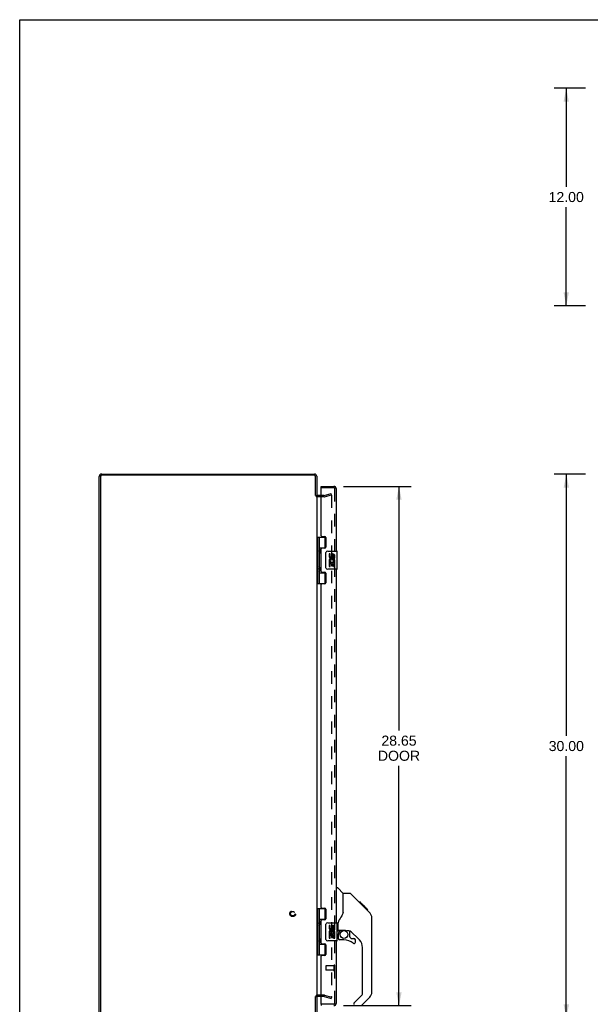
# Model space of a CAD drawing. Header units: inches. Extents: x 0 to 126, y 0 to 81.
# Tile 2 of 7: x 0 to 31, y 27 to 81. Entities that reach past the tile are written whole.
import ezdxf

# ---------------------------------------------------------------- set-up
doc = ezdxf.new("R2010")
doc.units = ezdxf.units.IN
doc.header["$LTSCALE"] = 6.925926
doc.header["$MEASUREMENT"] = 0
doc.linetypes.add('HIDDEN', pattern=[0.2, 0.1, -0.1])
doc.layers.get('0').update_dxf_attribs({"linetype": 'CONTINUOUS'})
for name, color, linetype in [('DEFAULT_2', 8, 'HIDDEN'), ('DIMENSIONS', 7, 'CONTINUOUS'), ('DOOR_ASSEMBLY', 7, 'CONTINUOUS')]:
    doc.layers.add(name, color=color, linetype=linetype)
doc.styles.get("Standard").update_dxf_attribs({"font": 'arial.ttf'})
doc.dimstyles.new('DIMSTYLE_1', dxfattribs={"dimtxt": 0.555556, "dimasz": 0.740741, "dimexe": 0.09, "dimexo": 0.07, "dimgap": 0.0375, "dimtad": 0, "dimtih": 1, "dimtoh": 1, "dimzin": 4, "dimdsep": 46, "dimtxsty": 'Standard', "dimblk": '_FILLED', "dimblk1": '_FILLED', "dimblk2": '_FILLED', "dimcen": 0.09, "dimadec": 3, "dimazin": 1, "dimtfac": 1, "dimtdec": 3, "dimtofl": 0, "dimtmove": 0, "dimatfit": 3, "dimldrblk": '_FILLED', "dimfxl": 0, "dimtolj": 1, "dimtzin": 4, "dimarcsym": 0})

# ---------------------------------------------------------------- blocks, each defined once
blk = doc.blocks.new('_FILLED')
at = {"color": 0, "linetype": 'ByBlock'}
blk.add_solid([(0, 0), (-1, 0.2), (-1, -0.2)], dxfattribs=at)
blk = doc.blocks.new('*D3')
at = {"layer": 'DIMENSIONS', "color": 2, "linetype": 'Continuous'}
for p, q in [((31.22, 77.699), (29.482, 77.699)), ((30.148, 77.699), (30.148, 72.254)), ((30.148, 65.699), (30.148, 71.143)), ((31.22, 65.699), (29.482, 65.699))]:
    blk.add_line(p, q, dxfattribs=at)
at = {"layer": 'DIMENSIONS', "color": 2, "linetype": 'Continuous', "xscale": 0.7407407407, "yscale": 0.7407407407, "zscale": 0.7407407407}
for p, rotation in [((30.148, 77.699), 90), ((30.148, 65.699), 270)]:
    blk.add_blockref('_FILLED', p, dxfattribs=dict(at, rotation=rotation))
at = {"layer": 'DIMENSIONS', "color": 2, "linetype": 'Continuous', "insert": (30.148, 71.977), "char_height": 0.5556, "width": 1.94135, "attachment_point": 2, "line_spacing_factor": 0.9}
blk.add_mtext('12.00', dxfattribs=at)
blk = doc.blocks.new('*D4')
at = {"layer": 'DIMENSIONS', "color": 2, "linetype": 'Continuous'}
for p, q in [((17.856, 55.736), (21.59, 55.736)), ((20.923, 55.736), (20.923, 42.262)), ((20.923, 27.086), (20.923, 40.317)), ((17.856, 27.086), (21.59, 27.086))]:
    blk.add_line(p, q, dxfattribs=at)
at = {"layer": 'DIMENSIONS', "color": 2, "linetype": 'Continuous', "xscale": 0.7407407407, "yscale": 0.7407407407, "zscale": 0.7407407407}
for p, rotation in [((20.923, 55.736), 90), ((20.923, 27.086), 270)]:
    blk.add_blockref('_FILLED', p, dxfattribs=dict(at, rotation=rotation))
at = {"layer": 'DIMENSIONS', "color": 2, "linetype": 'Continuous', "insert": (20.923, 41.984), "char_height": 0.5556, "width": 2.32549, "attachment_point": 2, "line_spacing_factor": 0.9}
blk.add_mtext('28.65\\PDOOR', dxfattribs=at)
blk = doc.blocks.new('*D9')
at = {"layer": 'DIMENSIONS', "color": 2, "linetype": 'Continuous'}
for p, q in [((31.22, 56.411), (29.486, 56.411)), ((30.153, 56.411), (30.153, 41.966)), ((30.153, 26.411), (30.153, 40.855)), ((31.22, 26.411), (29.486, 26.411))]:
    blk.add_line(p, q, dxfattribs=at)
at = {"layer": 'DIMENSIONS', "color": 2, "linetype": 'Continuous', "xscale": 0.7407407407, "yscale": 0.7407407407, "zscale": 0.7407407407}
for p, rotation in [((30.153, 56.411), 90), ((30.153, 26.411), 270)]:
    blk.add_blockref('_FILLED', p, dxfattribs=dict(at, rotation=rotation))
at = {"layer": 'DIMENSIONS', "color": 2, "linetype": 'Continuous', "insert": (30.153, 41.688), "char_height": 0.5556, "width": 1.94135, "attachment_point": 2, "line_spacing_factor": 0.9}
blk.add_mtext('30.00', dxfattribs=at)

msp = doc.modelspace()

# ---------------------------------------------------------------- linework, layer by layer
at = {"color": 7, "linetype": 'Continuous'}
for p, q in [((0, 0), (0, 81.481)), ((0, 81.481), (125.926, 81.481)), ((16.324, 55.236), (16.387, 55.236)), ((16.324, 27.586), (16.387, 27.586))]:
    msp.add_line(p, q, dxfattribs=at)
at = {"color": 3, "linetype": 'Continuous'}
for p, q in [((4.387, 26.547), (4.387, 56.275)), ((4.45, 56.268), (4.45, 26.554)), ((4.523, 56.411), (16.27, 56.411)), ((16.244, 56.348), (4.53, 56.348)), ((16.324, 55.234), (16.324, 56.268)), ((16.387, 56.294), (16.387, 55.236)), ((16.387, 55.209), (16.387, 27.613)), ((16.63, 55.236), (16.429, 55.236)), ((16.324, 26.554), (16.324, 27.588)), ((16.387, 27.586), (16.387, 26.528)), ((16.63, 27.586), (16.429, 27.586))]:
    msp.add_line(p, q, dxfattribs=at)
for centre, radius, start, end in [((4.523, 56.275), 0.136, 90, 180), ((4.53, 56.268), 0.08, 90, 180), ((16.244, 56.268), 0.08, 0, 90), ((16.27, 56.294), 0.117, 0, 90), ((16.429, 55.278), 0.042, 180, 270), ((16.429, 27.544), 0.042, 90, 180)]:
    msp.add_arc(centre, radius, start, end, dxfattribs=at)
at = {"layer": 'DEFAULT_2', "color": 8, "linetype": 'HIDDEN'}
for p, q in [((16.787, 55.161), (16.429, 55.161)), ((16.787, 55.236), (16.63, 55.236)), ((16.794, 55.237), (17.18, 55.34)), ((16.813, 55.164), (17.199, 55.268)), ((17.199, 55.268), (17.18, 55.34)), ((17.199, 55.236), (17.199, 27.585)), ((16.787, 27.661), (16.429, 27.661)), ((16.787, 27.586), (16.63, 27.586)), ((16.794, 27.585), (17.18, 27.481)), ((16.813, 27.657), (17.199, 27.554)), ((17.199, 27.554), (17.18, 27.481))]:
    msp.add_line(p, q, dxfattribs=at)
for points in [[(17.175, 55.255), (17.177, 55.256), (17.179, 55.256), (17.18, 55.256)], [(17.18, 55.256), (17.18, 55.256), (17.179, 55.256), (17.178, 55.256), (17.177, 55.256), (17.177, 55.256), (17.176, 55.256), (17.175, 55.255)], [(17.199, 55.236), (17.199, 55.237), (17.199, 55.237), (17.199, 55.238), (17.199, 55.239), (17.199, 55.24), (17.199, 55.24), (17.199, 55.241), (17.199, 55.242), (17.198, 55.242), (17.198, 55.243), (17.198, 55.244), (17.198, 55.244), (17.197, 55.245), (17.197, 55.246), (17.197, 55.246), (17.196, 55.247), (17.196, 55.248), (17.195, 55.248), (17.195, 55.249), (17.195, 55.249), (17.194, 55.25), (17.194, 55.25), (17.193, 55.251), (17.193, 55.251), (17.192, 55.252), (17.191, 55.252), (17.191, 55.253), (17.19, 55.253), (17.19, 55.253), (17.189, 55.254), (17.188, 55.254), (17.188, 55.254), (17.187, 55.255), (17.186, 55.255), (17.186, 55.255), (17.185, 55.255), (17.184, 55.255), (17.184, 55.256), (17.183, 55.256), (17.182, 55.256), (17.182, 55.256), (17.181, 55.256), (17.18, 55.256), (17.18, 55.256)], [(17.18, 55.256), (17.181, 55.256), (17.182, 55.256), (17.184, 55.256), (17.186, 55.255), (17.187, 55.254), (17.189, 55.254), (17.191, 55.253), (17.192, 55.252), (17.193, 55.251), (17.195, 55.249), (17.196, 55.248), (17.197, 55.246), (17.197, 55.245), (17.198, 55.243), (17.199, 55.241), (17.199, 55.24), (17.199, 55.238), (17.199, 55.236)], [(17.18, 27.565), (17.179, 27.565), (17.177, 27.566), (17.175, 27.566)], [(17.175, 27.566), (17.176, 27.566), (17.177, 27.566), (17.177, 27.566), (17.178, 27.565), (17.179, 27.565), (17.18, 27.565), (17.18, 27.565)], [(17.18, 27.565), (17.18, 27.565), (17.181, 27.565), (17.182, 27.565), (17.182, 27.566), (17.183, 27.566), (17.184, 27.566), (17.184, 27.566), (17.185, 27.566), (17.186, 27.566), (17.186, 27.566), (17.187, 27.567), (17.188, 27.567), (17.188, 27.567), (17.189, 27.568), (17.19, 27.568), (17.19, 27.568), (17.191, 27.569), (17.191, 27.569), (17.192, 27.57), (17.193, 27.57), (17.193, 27.571), (17.194, 27.571), (17.194, 27.572), (17.195, 27.572), (17.195, 27.573), (17.195, 27.573), (17.196, 27.574), (17.196, 27.574), (17.197, 27.575), (17.197, 27.576), (17.197, 27.576), (17.198, 27.577), (17.198, 27.578), (17.198, 27.578), (17.198, 27.579), (17.199, 27.58), (17.199, 27.58), (17.199, 27.581), (17.199, 27.582), (17.199, 27.582), (17.199, 27.583), (17.199, 27.584), (17.199, 27.585), (17.199, 27.585)], [(17.199, 27.585), (17.199, 27.584), (17.199, 27.582), (17.199, 27.58), (17.198, 27.578), (17.197, 27.577), (17.197, 27.575), (17.196, 27.574), (17.195, 27.572), (17.193, 27.571), (17.192, 27.57), (17.191, 27.569), (17.189, 27.568), (17.187, 27.567), (17.186, 27.566), (17.184, 27.566), (17.182, 27.566), (17.181, 27.565), (17.18, 27.565)]]:
    msp.add_lwpolyline(points, dxfattribs=at)
for radius in [0.164, 0.124]:
    msp.add_circle((15.062, 32.161), radius, dxfattribs=at)
for centre, radius, start, end in [((16.429, 55.278), 0.117, 213.0998, 270), ((16.787, 55.261), 0.025, 270, 285), ((16.787, 55.261), 0.1, 270, 285), ((16.429, 27.544), 0.117, 90, 146.9002), ((16.787, 27.561), 0.1, 75, 90), ((16.787, 27.561), 0.025, 75, 90)]:
    msp.add_arc(centre, radius, start, end, dxfattribs=at)
at = {"layer": 'DOOR_ASSEMBLY', "color": 7, "linetype": 'Continuous'}
for p, q in [((16.63, 55.661), (16.63, 55.736)), ((16.645, 55.661), (16.63, 55.661)), ((16.387, 52.94), (16.871, 52.94)), ((16.426, 52.94), (16.426, 50.381)), ((16.525, 52.94), (16.525, 52.253)), ((16.845, 52.35), (16.845, 52.94)), ((16.525, 52.35), (16.872, 52.35)), ((16.541, 52.224), (16.541, 52.223)), ((16.541, 52.223), (16.541, 52.083)), ((16.814, 52.341), (16.814, 52.318)), ((16.814, 52.341), (16.866, 52.341)), ((16.99, 52.161), (17.5, 52.161)), ((16.525, 52.053), (16.525, 51.269)), ((16.541, 52.082), (16.541, 52.083)), ((16.541, 52.082), (16.541, 52.082)), ((16.89, 51.261), (16.89, 52.061)), ((17.065, 52.006), (17.065, 51.87)), ((17.128, 52.006), (17.065, 52.006)), ((17.128, 51.87), (17.128, 52.006)), ((17.193, 51.933), (17.193, 51.864)), ((17.254, 51.87), (17.254, 51.912)), ((17.317, 51.776), (17.317, 51.912)), ((17.317, 51.776), (17.377, 51.776)), ((17.377, 51.776), (17.377, 51.933)), ((17.377, 51.592), (17.377, 51.645)), ((17.515, 51.176), (17.515, 52.146)), ((16.525, 51.069), (16.525, 50.381)), ((16.541, 51.24), (16.541, 51.239)), ((16.541, 51.239), (16.541, 51.099)), ((16.541, 51.098), (16.541, 51.099)), ((16.541, 51.098), (16.541, 51.098)), ((17.5, 51.161), (16.99, 51.161)), ((17.065, 51.545), (17.065, 51.315)), ((17.083, 51.545), (17.065, 51.545)), ((17.065, 51.315), (17.128, 51.315)), ((17.118, 51.545), (17.145, 51.564)), ((17.118, 51.545), (17.377, 51.545)), ((17.128, 51.315), (17.128, 51.482)), ((17.128, 51.482), (17.193, 51.482)), ((17.193, 51.482), (17.193, 51.346)), ((17.193, 51.346), (17.254, 51.346)), ((17.254, 51.346), (17.254, 51.482)), ((17.254, 51.482), (17.317, 51.482)), ((17.309, 51.581), (17.367, 51.556)), ((17.317, 51.315), (17.317, 51.482)), ((17.317, 51.315), (17.377, 51.315)), ((17.377, 51.315), (17.377, 51.545)), ((16.525, 50.972), (16.872, 50.972)), ((16.814, 51.003), (16.814, 50.981)), ((16.866, 50.981), (16.814, 50.981)), ((16.845, 50.381), (16.845, 50.972)), ((16.387, 50.381), (16.871, 50.381)), ((17.455, 33.59), (17.517, 33.59)), ((17.843, 33.28), (17.545, 33.578)), ((18.21, 33.275), (17.849, 33.275)), ((17.849, 32.17), (17.849, 33.275)), ((19.03, 32.487), (18.265, 33.252)), ((18.787, 32.797), (18.72, 32.797)), ((18.794, 32.79), (18.727, 32.79)), ((18.804, 32.78), (18.737, 32.78)), ((18.81, 32.774), (18.743, 32.774)), ((18.818, 32.766), (18.751, 32.766)), ((18.838, 32.746), (18.771, 32.746)), ((18.787, 32.797), (19.113, 32.47)), ((18.86, 32.723), (18.794, 32.723)), ((18.884, 32.7), (18.817, 32.7)), ((18.907, 32.676), (18.841, 32.676)), ((18.931, 32.652), (18.864, 32.652)), ((18.955, 32.629), (18.888, 32.629)), ((18.977, 32.607), (18.91, 32.607)), ((16.387, 32.44), (16.871, 32.44)), ((16.426, 32.44), (16.426, 29.881)), ((16.525, 32.44), (16.525, 31.753)), ((16.845, 31.85), (16.845, 32.44)), ((18.997, 32.586), (18.93, 32.586)), ((19.015, 32.569), (18.948, 32.569)), ((19.028, 32.556), (18.961, 32.556)), ((19.032, 32.552), (18.965, 32.552)), ((19.034, 32.55), (18.967, 32.55)), ((19.034, 32.549), (18.967, 32.549)), ((19.035, 32.549), (18.968, 32.549)), ((19.003, 32.513), (18.969, 32.548)), ((19.037, 32.546), (18.971, 32.546)), ((19.042, 32.542), (18.975, 32.542)), ((19.048, 32.536), (18.981, 32.536)), ((19.061, 32.522), (18.995, 32.522)), ((19.017, 32.499), (19.003, 32.513)), ((19.077, 32.507), (19.01, 32.507)), ((19.084, 32.5), (19.017, 32.5)), ((19.03, 32.486), (19.017, 32.499)), ((19.091, 32.493), (19.024, 32.493)), ((19.03, 32.486), (19.308, 32.208)), ((19.103, 32.481), (19.036, 32.481)), ((19.108, 32.475), (19.042, 32.475)), ((19.112, 32.472), (19.045, 32.472)), ((19.113, 32.471), (19.047, 32.471)), ((19.114, 32.47), (19.047, 32.47)), ((19.113, 32.47), (19.047, 32.47)), ((19.202, 32.381), (19.114, 32.47)), ((19.131, 32.386), (19.198, 32.386)), ((19.2, 32.384), (19.133, 32.384)), ((19.202, 32.381), (19.135, 32.381)), ((19.329, 32.186), (19.308, 32.208)), ((16.525, 31.85), (16.872, 31.85)), ((16.525, 31.553), (16.525, 30.769)), ((16.541, 31.724), (16.541, 31.723)), ((16.541, 31.723), (16.541, 31.582)), ((16.541, 31.582), (16.541, 31.582)), ((16.814, 31.841), (16.866, 31.841)), ((16.814, 31.841), (16.814, 31.818)), ((16.89, 30.761), (16.89, 31.561)), ((16.99, 31.661), (17.5, 31.661)), ((17.128, 31.506), (17.065, 31.506)), ((17.065, 31.506), (17.065, 31.37)), ((17.128, 31.37), (17.128, 31.506)), ((17.515, 30.676), (17.515, 31.646)), ((17.573, 31.247), (17.573, 31.654)), ((19.423, 31.93), (19.422, 31.961)), ((19.423, 27.828), (19.423, 31.93)), ((17.083, 31.045), (17.065, 31.045)), ((17.065, 31.045), (17.065, 30.815)), ((17.118, 31.045), (17.145, 31.064)), ((17.118, 31.045), (17.377, 31.045)), ((17.128, 30.982), (17.193, 30.982)), ((17.128, 30.815), (17.128, 30.982)), ((17.193, 31.433), (17.193, 31.364)), ((17.193, 30.982), (17.193, 30.846)), ((17.254, 31.37), (17.254, 31.412)), ((17.254, 30.982), (17.317, 30.982)), ((17.254, 30.846), (17.254, 30.982)), ((17.309, 31.081), (17.367, 31.056)), ((17.317, 31.276), (17.317, 31.412)), ((17.317, 31.276), (17.377, 31.276)), ((17.317, 30.815), (17.317, 30.982)), ((17.377, 31.276), (17.377, 31.433)), ((17.377, 31.092), (17.377, 31.145)), ((17.377, 30.815), (17.377, 31.045)), ((17.534, 31.208), (17.515, 31.208)), ((17.573, 31.03), (17.573, 30.792)), ((17.593, 31.249), (17.888, 31.249)), ((17.631, 31.169), (17.71, 31.249)), ((17.637, 31.163), (17.634, 31.167)), ((18.161, 31.208), (18.073, 31.208)), ((18.203, 30.876), (18.203, 31.203)), ((18.739, 30.711), (18.237, 31.213)), ((16.525, 30.569), (16.525, 29.881)), ((16.525, 30.472), (16.872, 30.472)), ((16.541, 30.74), (16.541, 30.739)), ((16.541, 30.739), (16.541, 30.598)), ((16.541, 30.598), (16.541, 30.598)), ((16.814, 30.503), (16.814, 30.481)), ((16.866, 30.481), (16.814, 30.481)), ((16.845, 29.881), (16.845, 30.472)), ((17.5, 30.661), (16.99, 30.661)), ((17.065, 30.815), (17.128, 30.815)), ((17.193, 30.846), (17.254, 30.846)), ((17.317, 30.815), (17.377, 30.815)), ((17.888, 30.714), (17.652, 30.714)), ((18.206, 30.868), (18.278, 30.796)), ((18.286, 30.792), (18.439, 30.792)), ((18.518, 30.594), (18.518, 30.714)), ((16.387, 29.881), (16.871, 29.881)), ((18.911, 27.742), (18.911, 30.294)), ((16.63, 27.161), (16.645, 27.161)), ((16.63, 27.161), (16.63, 27.086)), ((18.439, 27.217), (18.439, 27.153)), ((18.453, 27.251), (18.888, 27.686)), ((19.308, 27.549), (18.856, 27.097))]:
    msp.add_line(p, q, dxfattribs=at)
at = {"layer": 'DOOR_ASSEMBLY', "color": 3, "linetype": 'Continuous'}
for p, q in [((16.63, 55.736), (17.338, 55.736)), ((16.63, 53.002), (16.63, 55.646)), ((17.455, 55.619), (17.455, 52.161)), ((16.661, 52.971), (16.818, 52.971)), ((16.88, 52.909), (16.88, 52.38)), ((16.63, 51.034), (16.63, 52.287)), ((16.818, 52.318), (16.661, 52.318)), ((17.455, 51.161), (17.455, 31.661)), ((16.661, 51.003), (16.818, 51.003)), ((16.88, 50.941), (16.88, 50.412)), ((16.63, 32.502), (16.63, 50.319)), ((16.818, 50.35), (16.661, 50.35)), ((16.661, 32.471), (16.818, 32.471)), ((16.88, 32.409), (16.88, 31.88)), ((16.63, 30.534), (16.63, 31.787)), ((16.818, 31.818), (16.661, 31.818)), ((16.661, 30.503), (16.818, 30.503)), ((16.88, 30.441), (16.88, 29.912)), ((17.455, 30.661), (17.455, 27.203)), ((16.63, 27.176), (16.63, 29.819)), ((16.818, 29.85), (16.661, 29.85))]:
    msp.add_line(p, q, dxfattribs=at)
at = {"layer": 'DOOR_ASSEMBLY', "color": 8, "linetype": 'HIDDEN'}
for p, q in [((17.338, 55.661), (16.645, 55.661)), ((17.38, 27.203), (17.38, 55.619)), ((16.88, 29.275), (16.88, 29.047)), ((17.337, 29.285), (16.89, 29.285)), ((17.337, 29.037), (16.89, 29.037)), ((17.337, 29.303), (17.337, 29.019)), ((17.338, 27.161), (16.645, 27.161))]:
    msp.add_line(p, q, dxfattribs=at)
at = {"layer": 'DOOR_ASSEMBLY', "color": 7, "linetype": 'Continuous'}
for points in [[(16.525, 52.297), (16.526, 52.288), (16.528, 52.279), (16.531, 52.268), (16.535, 52.257), (16.539, 52.245), (16.544, 52.234), (16.549, 52.222), (16.554, 52.21), (16.558, 52.199), (16.562, 52.187), (16.565, 52.176), (16.567, 52.164), (16.567, 52.153), (16.567, 52.141), (16.565, 52.13), (16.562, 52.118), (16.558, 52.107), (16.554, 52.095), (16.549, 52.083), (16.544, 52.072), (16.539, 52.06), (16.535, 52.048), (16.531, 52.037), (16.528, 52.027), (16.526, 52.017), (16.525, 52.009)], [(16.89, 52.061), (16.89, 52.067), (16.891, 52.073), (16.892, 52.079), (16.893, 52.085), (16.895, 52.091), (16.897, 52.097)], [(16.525, 51.313), (16.526, 51.304), (16.528, 51.295), (16.531, 51.284), (16.535, 51.273), (16.539, 51.261), (16.544, 51.25), (16.549, 51.238), (16.554, 51.226), (16.558, 51.215), (16.562, 51.203), (16.565, 51.192), (16.567, 51.18), (16.567, 51.169), (16.567, 51.157), (16.565, 51.146), (16.562, 51.134), (16.558, 51.123), (16.554, 51.111), (16.549, 51.099), (16.544, 51.088), (16.539, 51.076), (16.535, 51.064), (16.531, 51.053), (16.528, 51.043), (16.526, 51.033), (16.525, 51.025)], [(16.897, 51.225), (16.895, 51.23), (16.893, 51.236), (16.892, 51.242), (16.891, 51.248), (16.89, 51.254), (16.89, 51.261)], [(18.265, 33.252), (18.258, 33.258), (18.249, 33.264), (18.24, 33.269), (18.23, 33.272), (18.22, 33.274), (18.21, 33.275)], [(18.969, 32.548), (18.947, 32.57), (18.926, 32.591), (18.904, 32.613)], [(17.849, 32.233), (17.828, 32.175), (17.797, 32.106), (17.761, 32.036), (17.719, 31.964), (17.672, 31.89), (17.626, 31.825)], [(19.423, 31.93), (19.422, 31.96), (19.417, 32.001), (19.407, 32.042), (19.393, 32.081), (19.376, 32.118), (19.354, 32.153), (19.329, 32.186)], [(16.525, 31.797), (16.526, 31.788), (16.528, 31.779), (16.531, 31.768), (16.535, 31.757), (16.539, 31.745), (16.544, 31.734), (16.549, 31.722), (16.554, 31.71), (16.558, 31.699), (16.562, 31.687), (16.565, 31.676), (16.567, 31.664), (16.567, 31.653), (16.567, 31.641), (16.565, 31.63), (16.562, 31.618), (16.558, 31.607), (16.554, 31.595), (16.549, 31.583), (16.544, 31.572), (16.539, 31.56), (16.535, 31.548), (16.531, 31.537), (16.528, 31.527), (16.526, 31.517), (16.525, 31.509)], [(16.89, 31.561), (16.89, 31.567), (16.891, 31.573), (16.892, 31.579), (16.893, 31.585), (16.895, 31.591), (16.897, 31.597)], [(17.626, 31.825), (17.615, 31.808), (17.6, 31.779), (17.588, 31.747), (17.579, 31.713), (17.574, 31.679), (17.573, 31.654)], [(17.645, 31.155), (17.635, 31.145), (17.627, 31.134), (17.619, 31.123), (17.612, 31.111), (17.606, 31.098), (17.602, 31.085), (17.598, 31.071), (17.595, 31.058), (17.593, 31.044), (17.593, 31.03)], [(17.634, 31.167), (17.632, 31.168), (17.631, 31.169), (17.631, 31.169), (17.631, 31.169)], [(17.645, 31.155), (17.643, 31.158), (17.64, 31.16), (17.637, 31.163)], [(17.888, 31.249), (17.896, 31.249), (17.915, 31.248), (17.936, 31.245), (17.956, 31.242), (17.975, 31.237), (17.993, 31.232), (18.009, 31.227), (18.023, 31.222), (18.035, 31.217), (18.046, 31.213), (18.055, 31.211), (18.063, 31.209), (18.071, 31.208), (18.073, 31.208)], [(16.525, 30.813), (16.526, 30.804), (16.528, 30.795), (16.531, 30.784), (16.535, 30.773), (16.539, 30.761), (16.544, 30.75), (16.549, 30.738), (16.554, 30.726), (16.558, 30.715), (16.562, 30.703), (16.565, 30.692), (16.567, 30.68), (16.567, 30.669), (16.567, 30.657), (16.565, 30.646), (16.562, 30.634), (16.558, 30.623), (16.554, 30.611), (16.549, 30.599), (16.544, 30.588), (16.539, 30.576), (16.535, 30.564), (16.531, 30.553), (16.528, 30.543), (16.526, 30.533), (16.525, 30.525)], [(16.897, 30.725), (16.895, 30.73), (16.893, 30.736), (16.892, 30.742), (16.891, 30.748), (16.89, 30.754), (16.89, 30.761)]]:
    msp.add_lwpolyline(points, dxfattribs=at)
msp.add_circle((17.888, 31.009), 0.217, dxfattribs=at)
at = {"layer": 'DOOR_ASSEMBLY', "color": 3, "linetype": 'Continuous'}
for centre, radius, start, end in [((16.645, 55.646), 0.015, 90, 180), ((17.338, 55.619), 0.117, 0, 90), ((16.661, 53.002), 0.031, 180, 270), ((16.818, 52.909), 0.062, 0, 90), ((16.661, 52.287), 0.031, 90, 180), ((16.818, 52.38), 0.062, 270, 360), ((16.661, 51.034), 0.031, 180, 270), ((16.818, 50.941), 0.062, 0, 90), ((16.661, 50.319), 0.031, 90, 180), ((16.818, 50.412), 0.062, 270, 360), ((16.661, 32.502), 0.031, 180, 270), ((16.818, 32.409), 0.062, 0, 90), ((16.661, 31.787), 0.031, 90, 180), ((16.818, 31.88), 0.062, 270, 360), ((16.661, 30.534), 0.031, 180, 270), ((16.818, 30.441), 0.062, 0, 90), ((16.818, 29.912), 0.062, 270, 360), ((16.661, 29.819), 0.031, 90, 180), ((16.645, 27.176), 0.015, 180, 270), ((17.338, 27.203), 0.117, 270, 360)]:
    msp.add_arc(centre, radius, start, end, dxfattribs=at)
at = {"layer": 'DOOR_ASSEMBLY', "color": 8, "linetype": 'HIDDEN'}
for centre, radius, start, end in [((17.338, 55.619), 0.042, 0, 90), ((16.89, 29.275), 0.01, 90, 180), ((16.89, 29.047), 0.01, 180, 270), ((17.358, 29.303), 0.0215, 0, 180), ((17.358, 29.019), 0.0215, 180, 360), ((17.338, 27.203), 0.042, 270, 360)]:
    msp.add_arc(centre, radius, start, end, dxfattribs=at)
at = {"layer": 'DOOR_ASSEMBLY', "color": 7, "linetype": 'Continuous'}
for centre, radius, start, end in [((16.451, 52.223), 0.09, 0.672, 35.1877), ((16.99, 52.061), 0.1, 90, 158.7946), ((17.5, 52.146), 0.015, 0, 90), ((16.451, 52.083), 0.09, 324.8123, 359.328), ((17.159, 51.87), 0.0943, 180, 360), ((17.219, 51.618), 0.154, 161.4199, 206.1963), ((17.222, 51.619), 0.157, 9.7031, 161.8791), ((17.159, 51.87), 0.0314, 180, 261.2295), ((17.222, 51.619), 0.0943, 336.5966, 215.1122), ((17.159, 51.875), 0.0362, 263.4285, 341.7628), ((17.285, 51.912), 0.0943, 71.7267, 167.4338), ((17.285, 51.912), 0.0314, 0, 180.0485), ((17.285, 51.912), 0.0943, 12.5402, 71.701), ((16.451, 51.239), 0.09, 0.672, 35.1877), ((16.451, 51.099), 0.09, 324.8123, 359.328), ((16.99, 51.261), 0.1, 201.205, 270), ((17.222, 51.619), 0.157, 205.737, 207.8532), ((17.222, 51.619), 0.157, 336.5966, 350.2969), ((17.5, 51.176), 0.015, 270, 360), ((17.517, 33.55), 0.0394, 45, 90), ((17.829, 33.267), 0.0197, 7.5, 45), ((18.99, 31.914), 0.433, 42.2386, 42.7273), ((16.451, 31.723), 0.09, 0.672, 35.1877), ((16.451, 31.583), 0.09, 324.8123, 359.328), ((16.99, 31.561), 0.1, 90, 158.7946), ((17.285, 31.412), 0.0943, 71.7267, 167.4338), ((17.5, 31.646), 0.015, 0, 90), ((17.159, 31.37), 0.0943, 180, 360), ((17.219, 31.118), 0.154, 161.4199, 206.1963), ((17.222, 31.119), 0.157, 9.7031, 161.8791), ((17.222, 31.119), 0.157, 205.737, 207.8532), ((17.159, 31.37), 0.0314, 180, 261.2295), ((17.222, 31.119), 0.0943, 336.5966, 215.1122), ((17.159, 31.375), 0.0362, 263.4285, 341.7628), ((17.285, 31.412), 0.0314, 0, 180.0485), ((17.285, 31.412), 0.0943, 12.5402, 71.701), ((17.222, 31.119), 0.157, 336.5966, 350.2969), ((17.534, 31.247), 0.0394, 270, 360), ((17.593, 31.269), 0.0197, 180, 270), ((17.77, 31.03), 0.197, 135, 180), ((18.161, 31.011), 0.197, 45, 90), ((16.451, 30.739), 0.09, 0.672, 35.1877), ((16.451, 30.599), 0.09, 324.8123, 359.328), ((16.99, 30.761), 0.1, 201.205, 270), ((17.5, 30.676), 0.015, 270, 360), ((17.652, 30.792), 0.0787, 180, 270), ((17.888, 29.926), 0.787, 50.4788, 90), ((18.215, 30.876), 0.0118, 180, 225), ((18.286, 30.804), 0.0118, 225, 270), ((18.439, 30.594), 0.0787, 230.4788, 360), ((18.439, 30.714), 0.0787, 0, 90), ((18.321, 30.294), 0.591, 0, 45), ((18.833, 27.742), 0.0787, 315, 360), ((19.03, 27.828), 0.394, 315, 360), ((18.486, 27.217), 0.0472, 135, 180)]:
    msp.add_arc(centre, radius, start, end, dxfattribs=at)
for centre in [(16.614, 52.153), (16.614, 51.169), (16.614, 31.653), (16.614, 30.669)]:
    msp.add_ellipse(centre, major_axis=(0, 0.188), ratio=0.5625, start_param=1.007189, end_param=2.134404, dxfattribs=at)

# ---------------------------------------------------------------- dimensions: what is measured, and where the dimension line sits
at = {"layer": 'DIMENSIONS', "color": 2, "linetype": 'Continuous'}
for base, p1, p2, angle, picture, middle in [((30.148, 65.699), (31.29, 77.699), (31.29, 65.699), 270, '*D3', (30.172, 71.696)), ((30.153, 56.411), (31.29, 26.411), (31.29, 56.411), 90, '*D9', (30.151, 41.408))]:
    dim = msp.add_linear_dim(base=base, p1=p1, p2=p2, angle=angle, dimstyle='DIMSTYLE_1', dxfattribs=at)
    dim.commit()
    dim.dimension.update_dxf_attribs({"geometry": picture, "text_midpoint": middle, "dimtype": 160})
dim = msp.add_linear_dim(base=(20.923, 27.086), p1=(17.786, 55.736), p2=(17.786, 27.086), angle=270, text='<>\\PDOOR', dimstyle='DIMSTYLE_1', dxfattribs=at)
dim.commit()
dim.dimension.update_dxf_attribs({"geometry": '*D4', "text_midpoint": (20.923, 41.29), "dimtype": 160})

doc.saveas('drawing.dxf')
